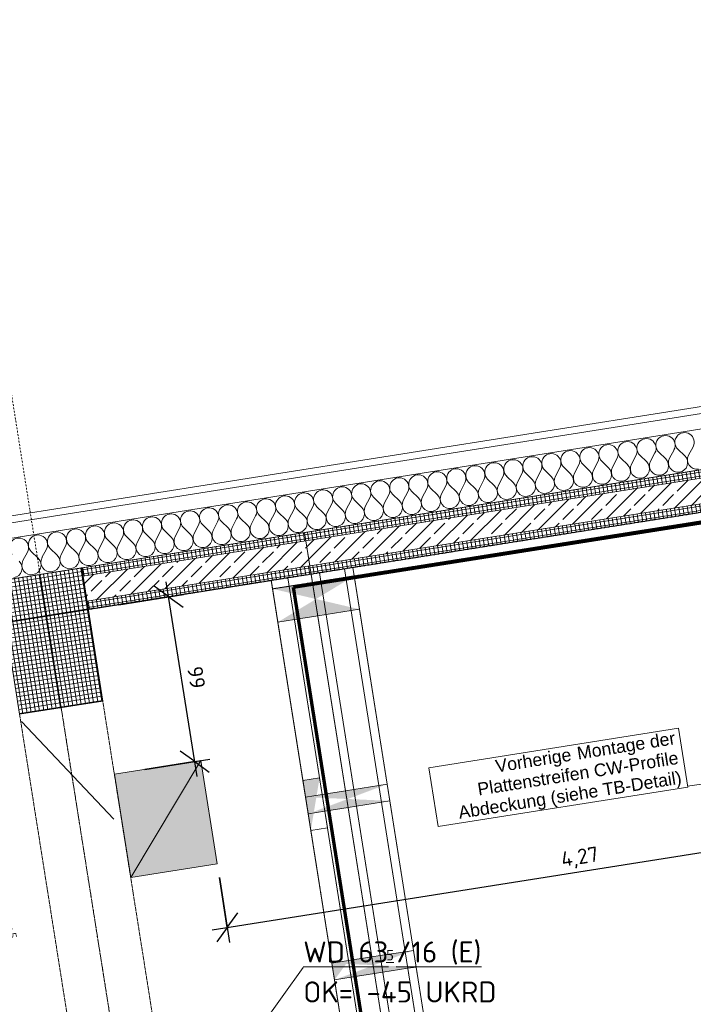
# Model space of a CAD drawing. Header units: millimetres. Extents: x 1523 to 74793, y -36705 to 10268.
# Tile 39 of 48: x 58337 to 62335, y -11149 to -5306. Entities that reach past the tile are written whole.
import ezdxf

# ---------------------------------------------------------------- set-up
doc = ezdxf.new("R2010")
doc.units = ezdxf.units.MM
for name, pattern in [('CAx_nichtHalbton', [20001.0584, 10000, -0.5292, 10000, -0.5292]), ('IMPORT-STRICHPUNKT _7_', [20, 10, -5, 0, -5]), ('IMPORT-VERDECKT _8_', [7.5, 5, -2.5]), ('Rasterlinie', [22.225, 12.7, -3.175, 3.175, -3.175]), ('Verdeckt 2x', [3.572, 2.3813, -1.1907])]:
    doc.linetypes.add(name, pattern=pattern)
for name, color, linetype, lineweight, true_color in [('00 A--Anmerkungen Ablauf', 7, 'Continuous', 13, 0x656565), ('10 A--Fassade', 7, 'Continuous', 13, 0x656565), ('90 A--Achsraster _1_50_', 7, 'IMPORT-STRICHPUNKT _7_', 13, 0x656565), ('AD', 1, 'Continuous', 13, 0xff0000), ('Neubau_10 A--Stütze', 7, 'Continuous', 13, 0x656565), ('Neubau_10 A--Wand außen _tragend_', 7, 'Continuous', 13, 0x656565), ('Neubau_10 A--Wand innen _tragend_', 7, 'Continuous', 13, 0x656565), ('Neubau_20 A--Deckenbelag', 7, 'Continuous', 13, 0x656565), ('Neubau_20 A--Deckenkonstruktion _Ortbeton_', 7, 'Continuous', 13, 0x656565), ('Neubau_30 A--Träger _ Dachkonstruktion', 7, 'IMPORT-VERDECKT _8_', 13, 0x656565), ('Xref_706_5_--_ÜP_01_000_18_Übersichtsplan OG1_IFC 2025_01_13_dwg', 7, 'Continuous', 13, 0x767676), ('XX', 7, 'Continuous', 18, 0x804040)]:
    doc.layers.add(name, color=color, linetype=linetype, lineweight=lineweight, true_color=true_color)
for name, color, linetype, lineweight in [('AD_Detail', 7, 'Continuous', 13), ('Ax-50_BM-Bem', 7, 'Continuous', 9), ('Ax_BM-Bem', 7, 'Continuous', 9), ('GB_HLS-OBJ', 7, 'Continuous', 18), ('M-EQPM-___-IDEN', 7, 'Continuous', 9), ('S-GRID-____-OTLN', 7, 'Continuous', 9)]:
    doc.layers.add(name, color=color, linetype=linetype, lineweight=lineweight)
doc.styles.add('Arial', font='arial.ttf', dxfattribs={"height": 75})
doc.styles.add('ISOCPEUR', font='isocpeur.ttf', dxfattribs={"height": 125})
doc.styles.add('ISOCPEUR_2', font='isocpeur.ttf', dxfattribs={"height": 90})
doc.styles.add('ISOCPEUR_3', font='isocpeur.ttf', dxfattribs={"height": 62.5})
doc.dimstyles.new('KI_1_8_mm_Isocpeur__cm_m__Aufrundung_auf_5_mm', dxfattribs={"dimscale": 304.8, "dimtxt": 89.638306, "dimasz": 0.492126, "dimexe": 0.295276, "dimexo": 0.0625, "dimgap": 0.049213, "dimtad": 1, "dimdec": 1, "dimlfac": 0.1, "dimrnd": 0.5, "dimdsep": 46, "dimtxsty": 'ISOCPEUR_2', "dimblk1": 'OBLIQUE', "dimblk2": 'OBLIQUE', "dimsah": 1, "dimcen": 0.09, "dimdle": 0.295276, "dimadec": 0, "dimazin": 0, "dimtfac": 1, "dimtdec": 4, "dimtix": 1, "dimtmove": 0, "dimatfit": 3, "dimfxl": 0.984252, "dimfxlon": 1, "dimtvp": 1, "dimtfill": 1, "dimtolj": 1, "dimtzin": 0, "dimlwd": 25, "dimlwe": 25, "dimarcsym": 2})
doc.dimstyles.new('KI_1_8_mm_Isocpeur__cm_m__Aufrundung_auf_5_mm_ELT_Gesamtbemaßung_1', dxfattribs={"dimscale": 304.8, "dimtxt": 89.638306, "dimasz": 0.492126, "dimexe": 0.295276, "dimexo": 0.0625, "dimgap": 0.049213, "dimtad": 1, "dimlfac": 0.001, "dimrnd": 0.005, "dimzin": 0, "dimdsep": 46, "dimtxsty": 'ISOCPEUR_2', "dimblk1": 'OBLIQUE', "dimblk2": 'OBLIQUE', "dimsah": 1, "dimcen": 0.09, "dimdle": 0.295276, "dimadec": 0, "dimazin": 0, "dimtfac": 1, "dimtdec": 4, "dimtix": 1, "dimtmove": 0, "dimatfit": 3, "dimfxl": 0.984252, "dimfxlon": 1, "dimtvp": 1, "dimtfill": 1, "dimtolj": 1, "dimtzin": 0, "dimlwd": 25, "dimlwe": 25, "dimarcsym": 2})
pattern_1 = [(275.336, (0, 0), (24.891662, 2.324905), []), (5.336, (0, 0), (-2.324905, 24.891662), [])]
pattern_2 = [(131.336, (0, 0), (90.1019, 79.25683), []), (131.336, (-45.05, -39.63), (90.1019, 79.25683), [90, -30])]

# ---------------------------------------------------------------- blocks, each defined once
blk = doc.blocks.new('SuD_DD_RB Allgemein - SuD_DD_RB Allgemein-37422198-SuD_1_OG gesamt Plot  - Blatt 2')
at = {"layer": 'AD', "lineweight": 18}
blk.add_hatch(color=256, dxfattribs=at).paths.add_polyline_path([(-260, -310), (260, -310), (260, 310), (-260, 310)])
at = {"layer": 'AD', "color": 7}
for p, q in [((-260, -310), (260, 310)), ((-260, -310), (-260, 310)), ((-260, 310), (260, 310)), ((260, 310), (260, -310)), ((260, -310), (-260, -310))]:
    blk.add_line(p, q, dxfattribs=at)
at = {"layer": 'AD_Detail'}
for p, q in [((260, 310), (-260, 310)), ((-260, 310), (-260, -310)), ((260, -310), (260, 310)), ((-260, -310), (260, -310))]:
    blk.add_line(p, q, dxfattribs=at)
blk = doc.blocks.new('Xref_706_5_--_ÜP_01_000_15_Übersichtsplan OG1_IFC 2024_08_01_dwg__X249-41956784-SuD_1_OG gesamt Plot  - Blatt 2')
at = {"layer": '10 A--Fassade', "color": 9, "true_color": 0xcbcbcb}
for p, q in [((4776.1, -28048.1), (4823.4, -28080.2)), ((4780.4, -28139.4), (4824.5, -28103)), ((4781.5, -28162.2), (4828.7, -28194.4)), ((4785.7, -28253.6), (4829.8, -28217.2)), ((4786.8, -28276.4), (4834, -28308.5)), ((4791, -28367.7), (4835.1, -28331.3)), ((4792.1, -28390.6), (4839.4, -28422.7)), ((4796.4, -28481.9), (4840.4, -28445.5)), ((4797.4, -28504.7), (4844.7, -28536.8)), ((4801.7, -28596), (4845.7, -28559.7)), ((4802.7, -28618.9), (4850, -28651)), ((4807, -28710.2), (4851.1, -28673.8)), ((4808.1, -28733), (4855.3, -28765.2)), ((4812.3, -28824.4), (4856.4, -28788)), ((4813.4, -28847.2), (4860.6, -28879.3)), ((4817.6, -28938.5), (4861.7, -28902.2)), ((4818.7, -28961.4), (4866, -28993.5)), ((4823, -29052.7), (4867, -29016.3)), ((4824, -29075.5), (4871.3, -29107.6)), ((4828.3, -29166.9), (4872.4, -29130.5)), ((4829.3, -29189.7), (4876.6, -29221.8)), ((4833.6, -29281), (4877.7, -29244.6)), ((4834.7, -29303.9), (4881.9, -29336)), ((4838.9, -29395.2), (4883, -29358.8)), ((4840, -29418), (4887.2, -29450.1)), ((4844.2, -29509.3), (4888.3, -29473)), ((4845.3, -29532.2), (4892.6, -29564.3)), ((4849.6, -29623.5), (4893.6, -29587.1)), ((4850.6, -29646.3), (4897.9, -29678.5)), ((4854.9, -29737.7), (4899, -29701.3)), ((4855.9, -29760.5), (4903.2, -29792.6)), ((4860.2, -29851.8), (4904.3, -29815.5)), ((4861.3, -29874.7), (4908.5, -29906.8)), ((4865.5, -29966), (4909.6, -29929.6)), ((4866.6, -29988.8), (4913.8, -30020.9)), ((4870.8, -30080.2), (4914.9, -30043.8)), ((4871.9, -30103), (4919.2, -30135.1)), ((4876.2, -30194.3), (4920.2, -30157.9)), ((4877.2, -30217.1), (4924.5, -30249.3)), ((4881.5, -30308.5), (4925.6, -30272.1)), ((4882.5, -30331.3), (4929.8, -30363.4)), ((4886.8, -30422.6), (4930.9, -30386.3)), ((4887.9, -30445.5), (4935.1, -30477.6)), ((4892.1, -30536.8), (4936.2, -30500.4)), ((4893.2, -30559.6), (4940.4, -30591.8)), ((4897.4, -30651), (4941.5, -30614.6)), ((4898.5, -30673.8), (4945.8, -30705.9)), ((4902.8, -30765.1), (4946.8, -30728.7)), ((4903.8, -30788), (4951.1, -30820.1)), ((4908.1, -30879.3), (4952.2, -30842.9)), ((4909.1, -30902.1), (4956.4, -30934.2)), ((4913.4, -30993.4), (4957.5, -30957.1)), ((4914.5, -31016.3), (4961.7, -31048.4)), ((4918.7, -31107.6), (4962.8, -31071.2)), ((4919.8, -31130.4), (4967, -31162.6)), ((4924, -31221.8), (4968.1, -31185.4)), ((4925.1, -31244.6), (4972.4, -31276.7)), ((4929.4, -31335.9), (4973.4, -31299.6)), ((4930.4, -31358.8), (4977.7, -31390.9)), ((4934.7, -31450.1), (4978.8, -31413.7)), ((4935.7, -31472.9), (4983, -31505)), ((4940, -31564.3), (4984.1, -31527.9)), ((4941.1, -31587.1), (4988.3, -31619.2)), ((4945.3, -31678.4), (4989.4, -31642)), ((4946.4, -31701.3), (4993.6, -31733.4)), ((4950.6, -31792.6), (4994.7, -31756.2)), ((4951.7, -31815.4), (4999, -31847.5)), ((4956, -31906.7), (5000, -31870.4)), ((4957, -31929.6), (5004.3, -31961.7)), ((4961.3, -32020.9), (5005.4, -31984.5)), ((4962.3, -32043.7), (5009.6, -32075.9))]:
    blk.add_line(p, q, dxfattribs=at)
for centre, start, end in [((4744, -28095.3), 55.79824, 309.53803), ((4855.5, -28032.9), 235.79824, 2.66813), ((4860.8, -28147.1), 2.66813, 129.53803), ((4749.3, -28209.5), 55.79824, 309.53803), ((4860.8, -28147.1), 235.79824, 2.66813), ((4866.2, -28261.3), 2.66813, 129.53803), ((4754.7, -28323.7), 55.79824, 309.53803), ((4866.2, -28261.3), 235.79824, 2.66813), ((4871.5, -28375.4), 2.66813, 129.53803), ((4760, -28437.8), 55.79824, 309.53803), ((4871.5, -28375.4), 235.79824, 2.66813), ((4876.8, -28489.6), 2.66813, 129.53803), ((4765.3, -28552), 55.79824, 309.53803), ((4876.8, -28489.6), 235.79824, 2.66813), ((4882.1, -28603.7), 2.66813, 129.53803), ((4770.6, -28666.1), 55.79824, 309.53803), ((4882.1, -28603.7), 235.79824, 2.66813), ((4887.4, -28717.9), 2.66813, 129.53803), ((4775.9, -28780.3), 55.79824, 309.53803), ((4887.4, -28717.9), 235.79824, 2.66813), ((4892.8, -28832.1), 2.66813, 129.53803), ((4781.3, -28894.5), 55.79824, 309.53803), ((4892.8, -28832.1), 235.79824, 2.66813), ((4898.1, -28946.2), 2.66813, 129.53803), ((4786.6, -29008.6), 55.79824, 309.53803), ((4898.1, -28946.2), 235.79824, 2.66813), ((4903.4, -29060.4), 2.66813, 129.53803), ((4791.9, -29122.8), 55.79824, 309.53803), ((4903.4, -29060.4), 235.79824, 2.66813), ((4908.7, -29174.6), 2.66813, 129.53803), ((4797.2, -29237), 55.79824, 309.53803), ((4908.7, -29174.6), 235.79824, 2.66813), ((4914, -29288.7), 2.66813, 129.53803), ((4802.5, -29351.1), 55.79824, 309.53803), ((4914, -29288.7), 235.79824, 2.66813), ((4919.4, -29402.9), 2.66813, 129.53803), ((4807.9, -29465.3), 55.79824, 309.53803), ((4919.4, -29402.9), 235.79824, 2.66813), ((4924.7, -29517), 2.66813, 129.53803), ((4813.2, -29579.4), 55.79824, 309.53803), ((4924.7, -29517), 235.79824, 2.66813), ((4930, -29631.2), 2.66813, 129.53803), ((4818.5, -29693.6), 55.79824, 309.53803), ((4930, -29631.2), 235.79824, 2.66813), ((4935.3, -29745.4), 2.66813, 129.53803), ((4823.8, -29807.8), 55.79824, 309.53803), ((4935.3, -29745.4), 235.79824, 2.66813), ((4940.6, -29859.5), 2.66813, 129.53803), ((4940.6, -29859.5), 235.79824, 2.66813), ((4829.1, -29921.9), 55.79824, 309.53803), ((4946, -29973.7), 2.66813, 129.53803), ((4946, -29973.7), 235.79824, 2.66813), ((4834.5, -30036.1), 55.79824, 309.53803), ((4951.3, -30087.8), 2.66813, 129.53803), ((4951.3, -30087.8), 235.79824, 2.66813), ((4839.8, -30150.2), 55.79824, 309.53803), ((4956.6, -30202), 2.66813, 129.53803), ((4845.1, -30264.4), 55.79824, 309.53803), ((4956.6, -30202), 235.79824, 2.66813), ((4961.9, -30316.2), 2.66813, 129.53803), ((4850.4, -30378.6), 55.79824, 309.53803), ((4961.9, -30316.2), 235.79824, 2.66813), ((4967.2, -30430.3), 2.66813, 129.53803), ((4855.7, -30492.7), 55.79824, 309.53803), ((4967.2, -30430.3), 235.79824, 2.66813), ((4972.6, -30544.5), 2.66813, 129.53803), ((4861.1, -30606.9), 55.79824, 309.53803), ((4972.6, -30544.5), 235.79824, 2.66813), ((4977.9, -30658.7), 2.66813, 129.53803), ((4866.4, -30721.1), 55.79824, 309.53803), ((4977.9, -30658.7), 235.79824, 2.66813), ((4983.2, -30772.8), 2.66813, 129.53803), ((4871.7, -30835.2), 55.79824, 309.53803), ((4983.2, -30772.8), 235.79824, 2.66813), ((4988.5, -30887), 2.66813, 129.53803), ((4877, -30949.4), 55.79824, 309.53803), ((4988.5, -30887), 235.79824, 2.66813), ((4993.8, -31001.1), 2.66813, 129.53803), ((4882.3, -31063.5), 55.79824, 309.53803), ((4993.8, -31001.1), 235.79824, 2.66813), ((4999.2, -31115.3), 2.66813, 129.53803), ((4887.7, -31177.7), 55.79824, 309.53803), ((4999.2, -31115.3), 235.79824, 2.66813), ((5004.5, -31229.5), 2.66813, 129.53803), ((4893, -31291.9), 55.79824, 309.53803), ((5004.5, -31229.5), 235.79824, 2.66813), ((5009.8, -31343.6), 2.66813, 129.53803), ((4898.3, -31406), 55.79824, 309.53803), ((5009.8, -31343.6), 235.79824, 2.66813), ((5015.1, -31457.8), 2.66813, 129.53803), ((4903.6, -31520.2), 55.79824, 309.53803), ((5015.1, -31457.8), 235.79824, 2.66813), ((5020.4, -31571.9), 2.66813, 129.53803), ((4908.9, -31634.3), 55.79824, 309.53803), ((5020.4, -31571.9), 235.79824, 2.66813), ((5025.8, -31686.1), 2.66813, 129.53803), ((4914.3, -31748.5), 55.79824, 309.53803), ((5025.8, -31686.1), 235.79824, 2.66813), ((5031.1, -31800.3), 2.66813, 129.53803), ((4919.6, -31862.7), 55.79824, 309.53803), ((5031.1, -31800.3), 235.79824, 2.66813), ((5036.4, -31914.4), 2.66813, 129.53803), ((4924.9, -31976.8), 55.79824, 309.53803), ((5036.4, -31914.4), 235.79824, 2.66813), ((5041.7, -32028.6), 2.66813, 129.53803), ((4930.2, -32091), 55.79824, 309.53803), ((5041.7, -32028.6), 235.79824, 2.66813), ((5047, -32142.8), 2.66813, 129.53803)]:
    blk.add_arc(centre, 57.1, start, end, dxfattribs=at)
blk = doc.blocks.new('Xref_706_5_--_ÜP_01_000_15_Übersichtsplan OG1_IFC 2024_08_01_dwg_Standard-Rastermarker_7-41957088-SuD_1_OG gesamt Plot  - Blatt 2')
at = {"layer": '90 A--Achsraster _1_50_', "color": 9, "true_color": 0xcbcbcb}
blk.add_line((38626.4, 0), (93805.6, 0), dxfattribs=at)
blk = doc.blocks.new('Xref_706_5_--_ÜP_01_000_15_Übersichtsplan OG1_IFC 2024_08_01_dwg_Standard-Rastermarker_12-V4-SuD_1_OG gesamt Plot  - Blatt 2')
at = {"layer": '90 A--Achsraster _1_50_', "color": 9, "true_color": 0xcbcbcb}
blk.add_line((0, 0), (28500, 0), dxfattribs=at)
blk = doc.blocks.new('Xref_706_5_--_ÜP_01_000_18_Übersichtsplan OG1_IFC 2025_01_13_dwg-35464460-SuD_1_OG gesamt Plot  - Blatt 2')
at = {"layer": 'Neubau_10 A--Stütze', "true_color": 0xcbcbcb}
h = blk.add_hatch(dxfattribs=at)
h.set_pattern_fill('FP_17', color=9, style=0, pattern_type=2)
h.set_pattern_definition([(5.336, (6609.177, -31960.746), (-2.3249, 24.89166), []), (275.336, (6609.177, -31960.746), (24.89166, 2.3249), [])])
h.paths.add_polyline_path([(7405.7, -31886.3), (7359.2, -31388.5), (6562.7, -31462.9), (6609.2, -31960.7), (6858.1, -31937.5)])
at = {"layer": 'Neubau_10 A--Wand außen _tragend_', "true_color": 0xcbcbcb}
h = blk.add_hatch(dxfattribs=at)
h.set_pattern_fill('FP_3', color=9, style=0, pattern_type=2)
h.set_pattern_definition(pattern_1)
h.paths.add_polyline_path([(6487.8, -30124.1), (6167, -26689), (6117.2, -26693.7), (6438.1, -30128.7), (6487.8, -30124.1)])
h = blk.add_hatch(dxfattribs=at)
h.set_pattern_fill('FP_6', color=9, style=0, pattern_type=2)
h.set_pattern_definition(pattern_2)
h.paths.add_polyline_path([(6637.2, -30110.1), (6316.3, -26675.1), (6167, -26689), (6487.8, -30124.1), (6637.1, -30110.1)])
h = blk.add_hatch(dxfattribs=at)
h.set_pattern_fill('FP_3', color=9, style=0, pattern_type=2)
h.set_pattern_definition(pattern_1)
h.paths.add_polyline_path([(6657.6, -29791.1), (6366.1, -26670.4), (6316.3, -26675.1), (6637.2, -30110.1)])
h.paths.add_polyline_path([(6687, -30105.5), (6657.6, -29791.1), (6637.2, -30110.1), (6686.9, -30105.5)])
h = blk.add_hatch(dxfattribs=at)
h.set_pattern_fill('FP_3', color=9, style=0, pattern_type=2)
h.set_pattern_definition(pattern_1)
h.paths.add_polyline_path([(6612.5, -31458.3), (6487.8, -30124.1), (6438.1, -30128.7), (6562.7, -31462.9)])
h = blk.add_hatch(dxfattribs=at)
h.set_pattern_fill('FP_6', color=9, style=0, pattern_type=2)
h.set_pattern_definition(pattern_2)
h.paths.add_polyline_path([(6761.8, -31444.3), (6637.2, -30110.1), (6487.8, -30124.1), (6612.5, -31458.3), (6691.3, -31450.9)])
h = blk.add_hatch(dxfattribs=at)
h.set_pattern_fill('FP_3', color=9, style=0, pattern_type=2)
h.set_pattern_definition(pattern_1)
h.paths.add_polyline_path([(6811.6, -31439.7), (6687, -30105.5), (6637.2, -30110.1), (6761.8, -31444.3)])
at = {"layer": 'Neubau_10 A--Wand innen _tragend_', "true_color": 0xededed}
for points in [[(9026, -29882), (8953.4, -29642.7), (8999, -30130.6), (9016.6, -29968)], [(9098.5, -30121.3), (9053, -29633.4), (9026, -29882), (9072.8, -30036.3)], [(8032, -29974.8), (7959.4, -29735.5), (8005.2, -30221.2), (8021.9, -30068)], [(8104.6, -30214.1), (8059, -29726.2), (8032, -29974.8), (8101.5, -30203.9)], [(6835.9, -30086.5), (6713.5, -29851.9), (6759.1, -30339.8), (6827.4, -30114.5)], [(6958.2, -30321.2), (6912.6, -29833.3), (6835.9, -30086.5), (6891.4, -30193.1)], [(9098.5, -30121.3), (9008.1, -30046.3), (8999, -30130.6), (9010.1, -30129.5)]]:
    blk.add_hatch(color=7, dxfattribs=at).paths.add_polyline_path(points)
h = blk.add_hatch(color=7, dxfattribs=at)
h.paths.add_polyline_path([(8104.6, -30214.1), (8094, -30179.3), (8011.9, -30160.2), (8005, -30223.4), (8018.9, -30222.1)])
h.paths.add_polyline_path([(8203.7, -30204.8), (8101.5, -30181), (8104.6, -30214.1), (8168.3, -30208.1)])
h.paths.add_polyline_path([(8005, -30223.4), (7998.8, -30157.1), (7895.7, -30133.2), (7905, -30232.7)])
at = {"color": 7, "lineweight": 13, "true_color": 0xefefef, "flags": 128}
for points in [[(6663.7, -29856.5), (11144.2, -29438), (11148.9, -29487.8), (6668.4, -29906.3), (6682.3, -30055.7), (11212.6, -29632.5), (11198.7, -29483.2), (6668.4, -29906.3)], [(11362, -29618.6), (6682.3, -30055.7), (6687, -30105.5), (11366.6, -29668.4)], [(6687, -30105.5), (6700, -30244.9), (11429.4, -29803.1), (11416.4, -29663.7)], [(11568.8, -29790.1), (6700, -30244.9), (6709.3, -30344.4), (11578.1, -29889.6)]]:
    blk.add_lwpolyline(points, close=True, dxfattribs=at)
at = {"layer": '00 A--Anmerkungen Ablauf', "color": 9, "true_color": 0xcbcbcb}
blk.add_line((8033.5, -27355.3), (8085.9, -27956.4), dxfattribs=at)
at = {"layer": '00 A--Anmerkungen Ablauf', "color": 9, "true_color": 0xcbcbcb, "flags": 128}
blk.add_lwpolyline([(7877.5, -29482.4), (7738, -27988.9), (8090, -27956), (8229.5, -29449.5)], close=True, dxfattribs=at)
at = {"layer": '10 A--Fassade', "color": 9, "true_color": 0xcbcbcb, "flags": 128}
for points in [[(10137.4, -72314.5), (7969.8, -49108.5), (7821, -47515.4), (5446.7, -22096.1), (5323, -20771.9), (5005.7, -17374.5)], [(5812.8, -26983.2), (5773, -26986.9), (7691.6, -47527.5), (7731.4, -47523.8), (7821, -47515.4), (8060, -47493.1), (6141.4, -26952.5), (6048.4, -25956.9), (5685.7, -22073.8), (5562, -20749.5), (5323, -20771.9)], [(10046.5, -72308.7), (7880.2, -49116.9), (7731.4, -47523.8), (5357.1, -22104.5), (5317.3, -22108.2), (5680, -25991.3), (5773, -26986.9)]]:
    blk.add_lwpolyline(points, dxfattribs=at)
at = {"layer": 'Neubau_10 A--Stütze', "color": 9, "true_color": 0xcbcbcb, "flags": 128}
blk.add_lwpolyline([(7405.7, -31886.3), (7359.2, -31388.5), (6562.7, -31462.9), (6609.2, -31960.7)], close=True, dxfattribs=at)
at = {"layer": 'Neubau_10 A--Wand außen _tragend_', "color": 9, "true_color": 0xcbcbcb, "flags": 128}
for points in [[(6117.2, -26693.7), (6438.1, -30128.7), (6637.2, -30110.1), (6761.8, -31444.3)], [(6167, -26689), (6487.8, -30124.1), (6612.5, -31458.3)], [(6316.3, -26675.1), (6637.2, -30110.1), (6438.1, -30128.7), (6562.7, -31462.9)], [(6811.6, -31439.7), (6687, -30105.5), (6366.1, -26670.4)]]:
    blk.add_lwpolyline(points, dxfattribs=at)
at = {"layer": 'Neubau_10 A--Wand innen _tragend_', "color": 9, "true_color": 0xcbcbcb}
blk.add_line((9089.2, -30021.7), (8989.7, -30031), dxfattribs=at)
at = {"layer": 'Neubau_10 A--Wand innen _tragend_', "color": 9, "true_color": 0xcbcbcb, "flags": 128}
for points in [[(8953.4, -29642.7), (8958, -29692.5), (8972, -29841.8), (8976.6, -29891.6), (8989.7, -30031), (8999, -30130.6), (9098.5, -30121.3), (11677.7, -29880.3), (11668.4, -29780.8), (11334.5, -26206.3), (11234.9, -26215.6), (11095.5, -26228.7), (11045.8, -26233.3), (10896.4, -26247.3), (10846.6, -26251.9), (11144.2, -29438), (9053, -29633.4)], [(9098.5, -30121.3), (9089.2, -30021.7), (9076.2, -29882.3), (9071.6, -29832.5), (9057.6, -29683.2), (9053, -29633.4), (8953.4, -29642.7), (8059, -29726.2)], [(8999, -30130.6), (8203.7, -30204.8), (8104.6, -30214.1), (8095.3, -30114.5), (8082.3, -29975.1), (8077.6, -29925.3), (8063.7, -29776), (8059, -29726.2), (7959.4, -29735.5), (6912.6, -29833.3)], [(8203.7, -30204.8), (8194.4, -30105.3), (7895.7, -30133.2), (7905, -30232.7), (8005, -30223.4), (7995.7, -30123.8), (7982.7, -29984.4), (7978, -29934.6), (7964.1, -29785.3), (7959.4, -29735.5)], [(7905, -30232.7), (6709.3, -30344.4), (6700, -30244.9), (6687, -30105.5), (6682.3, -30055.7), (6668.4, -29906.3), (6663.7, -29856.5), (6713.5, -29851.9), (6912.6, -29833.3), (6917.3, -29883.1), (6931.2, -30032.4), (6935.9, -30082.2), (6948.9, -30221.6), (6958.2, -30321.2), (6759.1, -30339.8), (6749.8, -30240.2), (6736.8, -30100.8), (6732.1, -30051), (6718.2, -29901.7), (6713.5, -29851.9)]]:
    blk.add_lwpolyline(points, dxfattribs=at)
at = {"layer": 'Neubau_20 A--Deckenbelag', "color": 9, "true_color": 0xcbcbcb, "flags": 128}
blk.add_lwpolyline([(6709.3, -30344.4), (11677.7, -29880.3), (11334.5, -26206.3), (8223, -26497), (8312.8, -27457.8), (7187.7, -27562.9), (7097.9, -26602.1), (6366.1, -26670.4)], close=True, dxfattribs=at)
at = {"layer": 'Neubau_20 A--Deckenkonstruktion _Ortbeton_', "color": 9, "true_color": 0xcbcbcb, "flags": 128}
blk.add_lwpolyline([(6438.1, -30128.7), (11416.4, -29663.7), (11072.3, -25979.7), (9479.2, -26128.5), (8808.2, -18944.8), (5422.9, -19261)], close=True, dxfattribs=at)
at = {"layer": 'Neubau_30 A--Träger _ Dachkonstruktion', "color": 9, "true_color": 0xcbcbcb}
blk.add_line((6585.9, -31711.8), (25304.5, -29963.4), dxfattribs=at)
at = {"layer": 'Neubau_30 A--Träger _ Dachkonstruktion', "color": 9, "true_color": 0xcbcbcb, "flags": 128}
blk.add_lwpolyline([(11192.5, -31030.5), (10893.8, -31058.4), (10940.3, -31556.2), (10308.1, -31615.2), (6609.2, -31960.7), (6562.7, -31462.9), (10261.6, -31117.4)], dxfattribs=at)
for name, p, rotation in [('Xref_706_5_--_ÜP_01_000_15_Übersichtsplan OG1_IFC 2024_08_01_dwg_Standard-Rastermarker_7-41957088-SuD_1_OG gesamt Plot  - Blatt 2', (14224.8, -110805.2), 95.33628353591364), ('Xref_706_5_--_ÜP_01_000_15_Übersichtsplan OG1_IFC 2024_08_01_dwg__X249-41956784-SuD_1_OG gesamt Plot  - Blatt 2', (0, 0), 2.668141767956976), ('Xref_706_5_--_ÜP_01_000_15_Übersichtsplan OG1_IFC 2024_08_01_dwg_Standard-Rastermarker_12-V4-SuD_1_OG gesamt Plot  - Blatt 2', (27971, -29714.3), 185.3362835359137)]:
    blk.add_blockref(name, p, dxfattribs=dict(rotation=rotation))
at = {"layer": '00 A--Anmerkungen Ablauf', "char_height": 75, "attachment_point": 1, "rotation": 95.33628, "line_spacing_factor": 0.941778, "style": 'Arial'}
for s, insert, width in [('Plattenstreifen CW-Profile', (7986.7, -29204.7), 1438.836), (' Montage der', (7814.2, -28630.6), 738.241), ('Abdeckung (siehe TB-Detail)', (8117.1, -29327), 1599.523), ('Vorherige', (7857.1, -29090.1), 542.662)]:
    blk.add_mtext(s, dxfattribs=dict(at, insert=insert, width=width))
blk = doc.blocks.new('DIMBLOCK30-SuD_1_OG gesamt Plot  - Blatt 2')
at = {"layer": 'Ax-50_BM-Bem', "lineweight": 25}
for p, q in [((57898.6, -8940.5), (57812.8, -8878.2)), ((58440.7, -12362.9), (57884.6, -8851.6)), ((57602.3, -8987.4), (57987.5, -8926.4)), ((57898.6, -8940.5), (57602.3, -8987.4)), ((57898.6, -8940.5), (57984.5, -9002.8)), ((58737, -12315.9), (58351.8, -12377)), ((58440.7, -12362.9), (58354.9, -12300.5)), ((58440.7, -12362.9), (58737, -12315.9)), ((58440.7, -12362.9), (58526.5, -12425.2))]:
    blk.add_line(p, q, dxfattribs=at)
at = {"layer": 'Ax-50_BM-Bem', "color": 0, "lineweight": 25, "insert": (58279.4, -10497.3), "char_height": 90, "width": 324.843, "attachment_point": 1, "rotation": 279, "line_spacing_factor": 1.149209, "style": 'ISOCPEUR_2', "bg_fill": 3, "box_fill_scale": 1.25, "bg_fill_color": 256, "bg_fill_true_color": 13158600, "bg_fill_transparency": 0}
blk.add_mtext('3,46\\A2\\H0.5x;\\S5^  ;\\H2x;', dxfattribs=at)
blk = doc.blocks.new('_Oblique')
at = {"color": 0, "linetype": 'ByBlock', "lineweight": -2}
blk.add_line((-0.5, -0.5), (0.5, 0.5), dxfattribs=at)
blk = doc.blocks.new('DIMBLOCK36-SuD_1_OG gesamt Plot  - Blatt 2')
at = {"layer": 'Ax-50_BM-Bem', "lineweight": 25}
for p, q in [((63739.3, -9728.6), (63800.3, -10113.8)), ((63786.2, -10024.9), (63739.3, -9728.6)), ((63786.2, -10024.9), (63848.6, -9939.1)), ((59479.9, -10707), (63875.1, -10010.8)), ((63786.2, -10024.9), (63723.9, -10110.7)), ((59521.9, -10396.6), (59582.9, -10781.8)), ((59568.8, -10692.9), (59521.9, -10396.6)), ((59568.8, -10692.9), (59631.1, -10607.1)), ((59568.8, -10692.9), (59506.5, -10778.7))]:
    blk.add_line(p, q, dxfattribs=at)
at = {"layer": 'Ax-50_BM-Bem', "color": 0, "lineweight": 25, "insert": (61543.9, -10245.8), "char_height": 90, "width": 274.288, "attachment_point": 1, "rotation": 9, "line_spacing_factor": 1.149209, "style": 'ISOCPEUR_2', "bg_fill": 3, "box_fill_scale": 1.25, "bg_fill_color": 256, "bg_fill_true_color": 13158600, "bg_fill_transparency": 0}
blk.add_mtext('4,27', dxfattribs=at)
blk = doc.blocks.new('DIMBLOCK51-SuD_1_OG gesamt Plot  - Blatt 2')
at = {"layer": 'Ax-50_BM-Bem', "lineweight": 25}
for p, q in [((59389.9, -9797.8), (59206.9, -8642.2)), ((59221, -8731.1), (59135.2, -8668.7)), ((58924.7, -8778), (59309.9, -8717)), ((59221, -8731.1), (58924.7, -8778)), ((59221, -8731.1), (59306.8, -8793.4)), ((59079.5, -9755.8), (59464.7, -9694.8)), ((59375.8, -9708.9), (59290, -9646.5)), ((59375.8, -9708.9), (59079.5, -9755.8)), ((59375.8, -9708.9), (59461.6, -9771.2))]:
    blk.add_line(p, q, dxfattribs=at)
at = {"layer": 'Ax-50_BM-Bem', "color": 0, "lineweight": 25, "insert": (59419.5, -9137.3), "char_height": 90, "width": 150.589, "attachment_point": 1, "rotation": 279, "line_spacing_factor": 1.149209, "style": 'ISOCPEUR_2', "bg_fill": 3, "box_fill_scale": 1.25, "bg_fill_color": 256, "bg_fill_true_color": 13158600, "bg_fill_transparency": 0}
blk.add_mtext('99', dxfattribs=at)

msp = doc.modelspace()

# ---------------------------------------------------------------- linework, layer by layer
at = {"layer": 'M-EQPM-___-IDEN'}
msp.add_line((59088.371, -12225.791), (60019.761, -10930.734), dxfattribs=at)
at = {"layer": 'S-GRID-____-OTLN', "linetype": 'Rasterlinie', "lineweight": 25}
msp.add_line((73944.576, -6399.075), (16884.88, -15436.443), dxfattribs=at)
at = {"layer": 'XX', "color": 9, "linetype": 'Verdeckt 2x', "true_color": 0xc0c0c0}
for p, q in [((59837.863, -8683.982), (63482.44, -8106.738)), ((47187.646, -10636.956), (59830.041, -8634.598)), ((59830.041, -8634.598), (60610.65, -13563.167))]:
    msp.add_line(p, q, dxfattribs=at)
at = {"layer": 'XX', "color": 7, "linetype": 'CAx_nichtHalbton', "lineweight": 70, "true_color": 0xffffff}
for p, q in [((59962.895, -8674.303), (63484.004, -8116.615)), ((60713.781, -13415.207), (59962.895, -8674.303))]:
    msp.add_line(p, q, dxfattribs=at)

# ---------------------------------------------------------------- block references
at = {"layer": 'GB_HLS-OBJ', "rotation": 9.000000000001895}
msp.add_blockref('SuD_DD_RB Allgemein - SuD_DD_RB Allgemein-37422198-SuD_1_OG gesamt Plot  - Blatt 2', (59203.738, -10049.999), dxfattribs=at)
at = {"layer": 'Xref_706_5_--_ÜP_01_000_18_Übersichtsplan OG1_IFC 2025_01_13_dwg', "color": 9, "true_color": 0xcbcbcb, "rotation": 273.6637164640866}
msp.add_blockref('Xref_706_5_--_ÜP_01_000_18_Übersichtsplan OG1_IFC 2025_01_13_dwg-35464460-SuD_1_OG gesamt Plot  - Blatt 2', (89683.753, 0.01), dxfattribs=at)

# ---------------------------------------------------------------- texts
at = {"layer": 'M-EQPM-___-IDEN', "color": 1, "true_color": 0xff0000, "attachment_point": 1}
for s, insert, char_height, width, style in [('\\LWD 63', (60019.761, -10776.372), 125, 597.25719, 'ISOCPEUR'), ('\\L/16 (E)', (60572.079, -10776.372), 125, 613.29094, 'ISOCPEUR'), ('\\L\\L5', (60512.548, -10826.376), 62.5, 72.15187, 'ISOCPEUR_3'), ('OK= -45 UKRD', (60019.761, -11013.636), 125, 1350.84344, 'ISOCPEUR')]:
    msp.add_mtext(s, dxfattribs=dict(at, insert=insert, char_height=char_height, width=width, style=style))

# ---------------------------------------------------------------- next in the draw order: dimensions: what is measured, and where the dimension line sits
at = {"layer": 'Ax_BM-Bem', "lineweight": 25}
dim = msp.add_linear_dim(base=(57898.645, -8940.501), p1=(58737.002, -12315.945), p2=(57602.339, -8987.431), angle=279, text='\\A1;3,46\\Q;{\\A1;{\\H0.5x;\\S5^ ;}}', dimstyle='KI_1_8_mm_Isocpeur__cm_m__Aufrundung_auf_5_mm_ELT_Gesamtbemaßung_1', override={"dimpost": '<>', "dimfxl": 3516.598435}, dxfattribs=at)
dim.commit()
dim.dimension.update_dxf_attribs({"geometry": 'DIMBLOCK30-SuD_1_OG gesamt Plot  - Blatt 2', "text_midpoint": (58237.821, -10640.894)})
dim = msp.add_linear_dim(base=(63786.247, -10024.9), p1=(59521.871, -10396.572), p2=(63739.317, -9728.594), angle=9, dimstyle='KI_1_8_mm_Isocpeur__cm_m__Aufrundung_auf_5_mm_ELT_Gesamtbemaßung_1', override={"dimpost": '<>', "dimfxl": 4270.016985}, dxfattribs=at)
dim.commit()
dim.dimension.update_dxf_attribs({"geometry": 'DIMBLOCK36-SuD_1_OG gesamt Plot  - Blatt 2', "text_midpoint": (61668.138, -10299.628)})

# ---------------------------------------------------------------- next in the draw order: linework, layer by layer
at = {"layer": 'M-EQPM-___-IDEN'}
msp.add_line((58895.775, -10049.999), (58346.493, -9470.439), dxfattribs=at)

# ---------------------------------------------------------------- next in the draw order: dimensions: what is measured, and where the dimension line sits
at = {"layer": 'Ax_BM-Bem', "lineweight": 25}
dim = msp.add_linear_dim(base=(59220.963, -8731.066), p1=(59079.527, -9755.808), p2=(58924.656, -8777.996), angle=279, dimstyle='KI_1_8_mm_Isocpeur__cm_m__Aufrundung_auf_5_mm', override={"dimpost": '<>', "dimfxl": 990.000372}, dxfattribs=at)
dim.commit()
dim.dimension.update_dxf_attribs({"geometry": 'DIMBLOCK51-SuD_1_OG gesamt Plot  - Blatt 2', "text_midpoint": (59357.659, -9210.586)})

doc.saveas('drawing.dxf')
